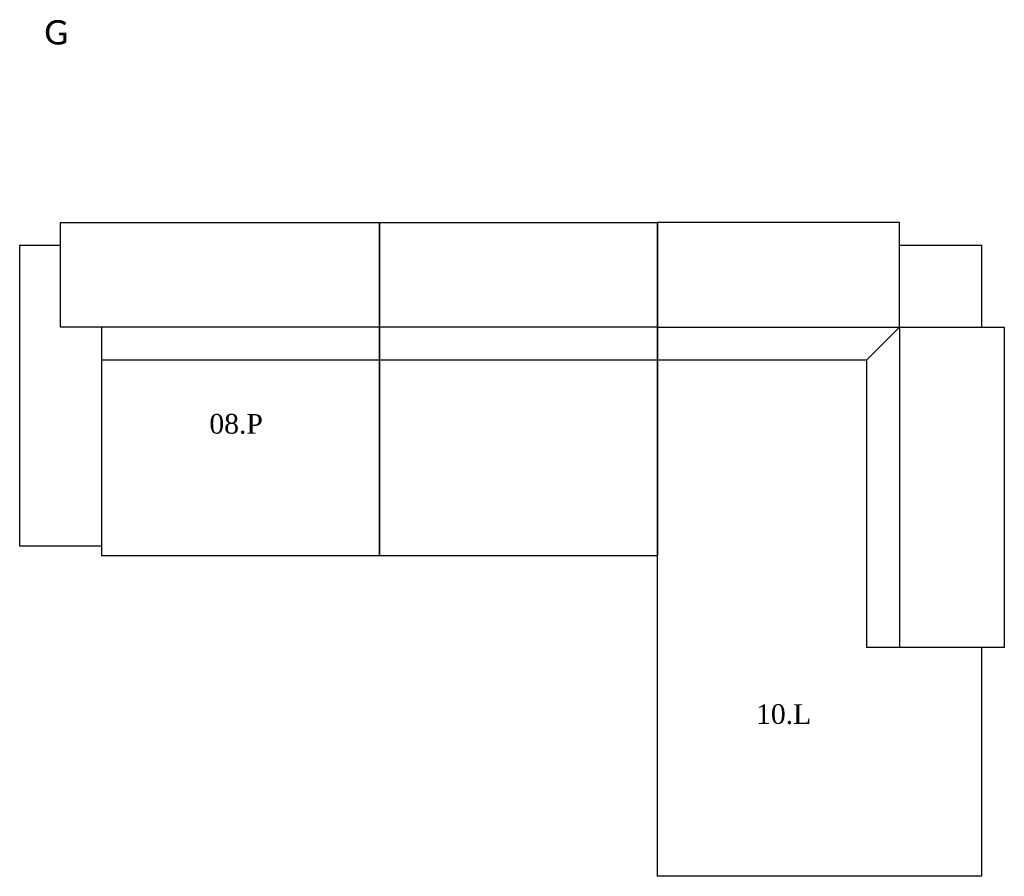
# Model space of a CAD drawing. Header units: millimetres. Extents: x -12383 to 13337, y -3202 to 6141.
# Tile 3 of 3: x 10327 to 13337, y 2971 to 5591. Entities that reach past the tile are written whole.
import ezdxf

# ---------------------------------------------------------------- set-up
doc = ezdxf.new("R2010")
doc.units = ezdxf.units.MM
doc.header["$MEASUREMENT"] = 0

msp = doc.modelspace()

# ---------------------------------------------------------------- linework, layer by layer
for p, q in [((10452.2, 4651.1), (10452.2, 4971.1)), ((10452.2, 4971.1), (10577.2, 4971.1)), ((12277.2, 4651.1), (12277.2, 4971.1)), ((10327.2, 4901.1), (10452.2, 4901.1)), ((10327.2, 3981.1), (10327.2, 4901.1)), ((13017.2, 4901.1), (13267.2, 4901.1)), ((13267.2, 4901.1), (13267.2, 4651.1)), ((10577.2, 4651.1), (10452.2, 4651.1)), ((12277.2, 4651.1), (12277.2, 4551.1)), ((12917.2, 4551.1), (13017.2, 4651.1)), ((10577.2, 4551.1), (10577.2, 3981.1)), ((12277.2, 4551.1), (12917.2, 4551.1)), ((12277.2, 4551.1), (12277.2, 3951.1)), ((10577.2, 3981.1), (10327.2, 3981.1)), ((10577.2, 3981.1), (10577.2, 3951.1)), ((13267.2, 3671.1), (13267.2, 2971.1)), ((13267.2, 2971.1), (13231.2, 2971.1))]:
    msp.add_line(p, q)
at = {"color": 18, "true_color": 0x000000}
for p, q in [((10577.2, 4971.1), (11427.2, 4971.1)), ((10577.2, 4971.1), (11427.2, 4971.1)), ((11427.2, 4971.1), (11427.2, 3951.1)), ((11427.2, 4971.1), (11427.2, 4651.1)), ((11427.2, 3951.1), (11427.2, 4971.1)), ((11427.2, 4971.1), (12277.2, 4971.1)), ((11427.2, 4651.1), (11427.2, 4971.1)), ((11427.2, 4971.1), (12277.2, 4971.1)), ((13017.2, 4971.1), (12277.2, 4971.1)), ((12277.2, 4971.1), (12277.2, 4651.1)), ((13017.2, 4651.1), (13017.2, 4971.1)), ((11427.2, 4651.1), (10577.2, 4651.1)), ((10577.2, 4651.1), (10577.2, 4551.1)), ((11427.2, 4651.1), (10577.2, 4651.1)), ((11427.2, 4551.1), (11427.2, 4651.1)), ((12277.2, 4651.1), (11427.2, 4651.1)), ((11427.2, 4651.1), (11427.2, 4551.1)), ((12277.2, 4651.1), (11427.2, 4651.1)), ((12277.2, 4651.1), (13017.2, 4651.1)), ((12277.2, 4551.1), (12277.2, 4651.1)), ((13017.2, 4651.1), (13017.2, 3671.1)), ((13017.2, 4651.1), (13337.2, 4651.1)), ((13337.2, 4651.1), (13337.2, 3671.1)), ((10577.2, 4551.1), (11427.2, 4551.1)), ((11427.2, 4551.1), (12277.2, 4551.1)), ((12277.2, 2971.1), (12277.2, 4551.1)), ((12917.2, 3671.1), (12917.2, 4551.1)), ((12917.2, 3671.1), (12917.2, 4551.1)), ((11427.2, 3951.1), (10577.2, 3951.1)), ((12277.2, 3951.1), (11427.2, 3951.1)), ((13017.2, 3671.1), (12917.2, 3671.1)), ((13337.2, 3671.1), (12917.2, 3671.1)), ((13231.2, 2971.1), (12277.2, 2971.1))]:
    msp.add_line(p, q, dxfattribs=at)

# ---------------------------------------------------------------- texts
at = {"color": 18, "true_color": 0x000000, "attachment_point": 1, "line_spacing_factor": 0.963855}
for s, insert, char_height, width in [('\\fCalibri; G', (10376.2, 5589.9), 74.867, 134.871), ('\\fTimes New Roman;08.P', (10907, 4385.1), 60, 215.294), ('\\fTimes New Roman;10.L', (12578.3, 3497.4), 60, 213.725)]:
    msp.add_mtext(s, dxfattribs=dict(at, insert=insert, char_height=char_height, width=width))

doc.saveas('drawing.dxf')
